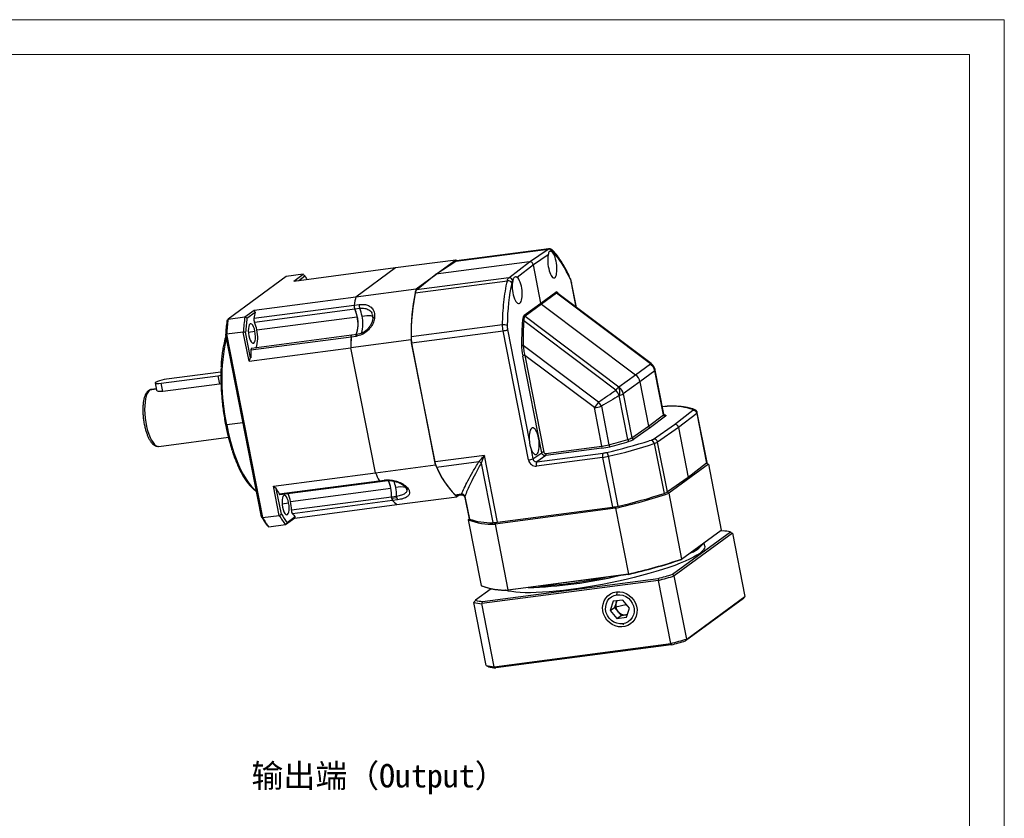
# Model space of a CAD drawing. Header units: millimetres. Extents: x 1384 to 1884, y 1004 to 1358.
# Tile 9 of 9: x 1716 to 1884, y 1222 to 1358. Entities that reach past the tile are written whole.
import ezdxf

# ---------------------------------------------------------------- set-up
doc = ezdxf.new("R2010")
doc.units = ezdxf.units.MM
doc.layers.get('0').update_dxf_attribs({"lineweight": 18})
doc.layers.add('尺寸线', color=7, linetype='Continuous', lineweight=18)
doc.styles.add('工程字', font='txt')

# ---------------------------------------------------------------- blocks, each defined once
blk = doc.blocks.new('xin60')
at = {"linetype": 'Continuous', "lineweight": 25}
for p, q in [((50.75, 31.6), (66.51, 33.68)), ((66.62, 33.71), (50.85, 31.64)), ((63.33, 31.48), (66.51, 33.68)), ((66.51, 33.68), (66.68, 33.71)), ((66.53, 32.7), (64.02, 30.96)), ((23.07, 28.2), (40.48, 30.5)), ((33.69, 25.54), (40.48, 30.5)), ((40.48, 30.5), (50.75, 31.85)), ((47.36, 29.37), (50.75, 31.6)), ((63.33, 31.48), (47.36, 29.37)), ((47.38, 29.39), (50.75, 31.85)), ((50.75, 31.85), (50.97, 31.65)), ((59.82, 28.78), (63.33, 31.48)), ((64.02, 30.96), (61.24, 28.83)), ((65.3, 24.46), (64.02, 30.96)), ((21.8, 28.99), (11.85, 21.71)), ((24.66, 29.36), (21.8, 28.99)), ((23.07, 28.2), (24.66, 29.36)), ((23.92, 28.32), (24.96, 29.08)), ((43.97, 26.89), (47.33, 29.35)), ((44.05, 26.7), (47.36, 29.37)), ((59.82, 28.78), (44.05, 26.7)), ((43.81, 26.18), (59.56, 28.26)), ((71.33, 23.73), (70.51, 27.91)), ((71.37, 23.7), (70.53, 27.95)), ((16.29, 23.24), (33.69, 25.54)), ((33.69, 25.54), (43.97, 26.89)), ((65.3, 24.46), (67.83, 26.33)), ((67.95, 26.13), (65.42, 24.26)), ((83.99, 14.07), (67.95, 26.13)), ((68.18, 26.09), (68.16, 26.11)), ((84.12, 14.11), (68.19, 26.09)), ((68.32, 26.01), (68.31, 26)), ((16.27, 21.85), (33.39, 24.1)), ((33.39, 24.1), (34.25, 24.22)), ((33.48, 23.44), (34.34, 23.56)), ((62.46, 22.4), (65.3, 24.46)), ((65.42, 24.26), (62.58, 22.2)), ((65.42, 24.26), (81.46, 12.2)), ((11.85, 21.71), (14.7, 22.09)), ((14.7, 22.09), (16.29, 23.24)), ((15.08, 21.85), (16.48, 22.88)), ((16.36, 21.19), (33.48, 23.44)), ((16.77, 19.87), (33.89, 22.13)), ((36.47, 22.49), (36.49, 22.41)), ((36.49, 22.54), (36.5, 22.43)), ((36.49, 22.41), (36.52, 22.32)), ((36.5, 22.43), (36.54, 22.07)), ((36.54, 22.07), (36.57, 21.81)), ((62.58, 22.2), (78.62, 10.14)), ((58.74, 20.73), (43.11, 18.67)), ((78.08, 9.59), (62.37, 21.4)), ((11.43, 19.05), (17.53, -12.03)), ((14.45, 19.5), (11.59, 19.13)), ((11.59, 19.13), (17.75, -12.18)), ((15.43, 14.52), (14.45, 19.5)), ((15.71, 15.1), (14.85, 19.5)), ((15.32, 19.48), (16.44, 19.63)), ((32.86, 18.65), (15.74, 16.4)), ((32.96, 18.95), (15.85, 16.69)), ((33.71, 18.77), (32.86, 18.65)), ((33.83, 19.06), (32.97, 18.95)), ((43.2, 17.66), (58.84, 19.72)), ((63.17, -2.34), (58.84, 19.72)), ((59.59, 19.93), (63.3, 1.02)), ((43.11, 18.16), (32.83, 16.81)), ((47.3, -3.17), (43.11, 18.16)), ((47.2, -2.66), (43.2, 17.66)), ((62.24, 17.27), (75.15, 7.57)), ((15.43, 14.52), (32.83, 16.81)), ((37.02, -4.52), (32.83, 16.81)), ((65.43, -1.09), (62.19, 15.41)), ((74.43, 6.6), (62.57, 15.52)), ((62.57, 15.52), (65.81, -0.98)), ((81.46, 12.2), (83.99, 14.07)), ((83.99, 14.07), (83.99, 14.07)), ((0.42, 10.77), (10.12, 12.05)), ((10.64, 12.68), (1.36, 11.46)), ((10.12, 12.05), (10.4, 10.62)), ((78.62, 10.14), (81.46, 12.2)), ((84.74, 12.88), (82.21, 11.01)), ((86.21, 5.38), (84.74, 12.88)), ((86.29, 5.5), (84.82, 13)), ((-0.61, 10.82), (-0.37, 9.61)), ((0.7, 9.35), (0.42, 10.77)), ((10.4, 10.62), (0.7, 9.35)), ((10.64, 10.67), (10.4, 10.62)), ((78.62, 10.14), (78.62, 10.14)), ((82.21, 11.01), (79.37, 8.95)), ((82.21, 11.01), (83.7, 3.44)), ((-0.4, 9.73), (-1.56, 9.57)), ((-0.41, 9.81), (-1.27, 9.7)), ((78.66, 8.66), (78.67, 8.66)), ((80.14, 1.16), (78.67, 8.66)), ((79.37, 8.95), (80.84, 1.45)), ((75.62, 6.83), (76.91, 0.25)), ((86.85, 6.83), (86.05, 6.73)), ((86.81, 6.82), (86.05, 6.72)), ((86.85, 6.83), (86.81, 6.82)), ((75.72, 0.02), (74.43, 6.6)), ((83.7, 3.44), (86.21, 5.38)), ((86.56, 5.12), (84.04, 3.18)), ((88.11, 3.72), (91.24, 6.14)), ((91.93, 5.62), (88.8, 3.2)), ((91.93, 5.62), (93.6, -2.89)), ((93.68, -2.77), (92.01, 5.74)), ((14.38, 4), (11.62, 3.64)), ((80.84, 1.45), (83.7, 3.44)), ((84.55, 1.24), (88.11, 3.72)), ((84.04, 3.18), (81.18, 1.19)), ((88.8, 3.2), (85.23, 0.72)), ((88.8, 3.2), (90.47, -5.31)), ((0.01, -0.01), (11.9, 1.55)), ((66.15, -1.24), (75.72, 0.02)), ((83.81, 0.96), (84.16, 1.07)), ((84.65, 0.47), (86.32, -8.05)), ((86.91, -7.79), (85.23, 0.72)), ((55.66, -1.55), (47.2, -2.66)), ((57.9, -12.98), (55.66, -1.55)), ((63.56, -0.3), (63.92, -2.13)), ((63.92, -2.13), (65.43, -1.09)), ((64.62, -2.65), (75.91, -1.16)), ((66.12, -1.6), (64.62, -2.65)), ((75.69, -0.34), (66.12, -1.6)), ((37.02, -4.52), (47.3, -3.17)), ((47.47, -3.55), (54.71, -2.6)), ((55.08, -2.88), (57.07, -13.04)), ((75.83, -1.89), (64.54, -3.38)), ((75.83, -1.89), (77.51, -10.4)), ((78.51, -10.22), (76.84, -1.7)), ((93.9, -3.07), (87.12, -8.03)), ((93.6, -2.89), (90.47, -5.31)), ((93.9, -3.07), (96.11, -14.31)), ((19.62, -6.81), (37.02, -4.52)), ((20.56, -8.13), (37.68, -5.87)), ((20.69, -8.24), (37.81, -5.99)), ((37.68, -5.87), (38.53, -5.76)), ((37.81, -5.99), (38.66, -5.88)), ((90.47, -5.31), (86.91, -7.79)), ((20.6, -11.8), (19.62, -6.81)), ((20.96, -11.58), (20.09, -7.19)), ((22.52, -9.41), (39.64, -7.16)), ((42.27, -7.12), (42.33, -7.28)), ((42.33, -7.28), (42.39, -7.46)), ((50.58, -8.28), (51.74, -8.12)), ((50.84, -8.39), (51.66, -8.28)), ((51.32, -8.33), (50.94, -8.61)), ((87.12, -8.03), (89.33, -19.27)), ((21.08, -9.8), (22.19, -9.65)), ((39.79, -8.66), (22.67, -10.92)), ((39.95, -9.27), (22.83, -11.52)), ((23.26, -12.25), (40.67, -9.96)), ((40.64, -8.55), (39.79, -8.66)), ((40.67, -8.82), (39.81, -8.93)), ((40.81, -9.15), (39.95, -9.27)), ((40.67, -9.96), (50.94, -8.61)), ((52.3, -8.73), (53.01, -12.36)), ((52.31, -8.55), (53.08, -12.42)), ((52.31, -8.55), (52.31, -8.73)), ((78.04, -10.57), (57.46, -13.28)), ((57.9, -12.98), (77.51, -10.4)), ((78.04, -10.57), (80.25, -21.81)), ((17.75, -12.18), (20.6, -11.8)), ((21.68, -13.41), (18.82, -13.79)), ((23.26, -12.25), (21.68, -13.41)), ((23.34, -12.03), (21.94, -13.05)), ((52.88, -12.54), (55.09, -23.78)), ((57.46, -13.28), (59.67, -24.52)), ((87.77, -21.86), (97.66, -14.63)), ((98.04, -14.86), (88.08, -22.14)), ((96.06, -14.38), (89.29, -19.33)), ((89.33, -19.27), (96.11, -14.31)), ((96.42, -14.43), (95.9, -14.5)), ((98.04, -14.86), (100.15, -25.63)), ((93.3, -17.04), (93.19, -16.48)), ((59.67, -24.52), (80.25, -21.81)), ((80.26, -21.86), (59.72, -24.57)), ((85.39, -22.9), (55.2, -26.87)), ((55.34, -26.49), (85.32, -22.55)), ((87.51, -33.66), (85.39, -22.9)), ((90.2, -32.91), (88.08, -22.14)), ((56.79, -24.33), (54.11, -26.29)), ((78.29, -25.36), (78.32, -25.04)), ((55.96, -37.42), (53.84, -26.65)), ((57.31, -37.64), (55.2, -26.87)), ((77.66, -26.46), (77.13, -28.05)), ((79.31, -26.25), (77.66, -26.46)), ((78.15, -26.71), (77.88, -27.5)), ((78.26, -26.38), (78.15, -26.71)), ((80.43, -27.62), (79.31, -26.25)), ((99.89, -25.99), (90.01, -33.22)), ((90.2, -32.91), (100.15, -25.63)), ((77.13, -28.05), (77.88, -27.5)), ((77.13, -28.05), (78.25, -29.42)), ((77.88, -27.5), (78.44, -28.19)), ((79.8, -27.08), (78.1, -27.47)), ((78.44, -28.19), (79, -28.87)), ((79.8, -27.08), (80, -27.09)), ((79.89, -29.2), (80.43, -27.62)), ((78.25, -29.42), (79, -28.87)), ((78.25, -29.42), (79.89, -29.2)), ((79, -28.87), (79.82, -28.76)), ((79.82, -28.76), (80.05, -28.73)), ((79.27, -30.31), (79.4, -30.51)), ((57.31, -37.64), (87.51, -33.66)), ((87.55, -33.9), (57.57, -37.85))]:
    blk.add_line(p, q, dxfattribs=at)
at = {"linetype": 'Continuous', "lineweight": 25, "flags": 128}
for points in [[(67.23, 33.51), (67.26, 33.48), (67.29, 33.46)], [(70.53, 27.95), (70.53, 27.93), (70.51, 27.91)], [(34.74, 22.24), (35.16, 22.29), (35.55, 22.32), (35.88, 22.33), (36.16, 22.31), (36.38, 22.28), (36.52, 22.23), (36.59, 22.17), (36.6, 22.15)], [(36.89, 22.01), (36.81, 22), (36.74, 21.98), (36.68, 21.95), (36.63, 21.91), (36.6, 21.87), (36.58, 21.83), (36.57, 21.81)], [(16.44, 19.63), (16.34, 20.04), (16.21, 20.39), (16.06, 20.67), (15.9, 20.85), (15.75, 20.92), (15.6, 20.88), (15.48, 20.72), (15.38, 20.47), (15.33, 20.13), (15.31, 19.74), (15.34, 19.31), (15.4, 18.87)], [(15.4, 18.87), (15.5, 18.46), (15.63, 18.11), (15.78, 17.83), (15.94, 17.65), (16.09, 17.58), (16.24, 17.62), (16.36, 17.78), (16.46, 18.03), (16.51, 18.37), (16.53, 18.77), (16.5, 19.2), (16.44, 19.63)], [(32.86, 18.65), (32.86, 18.73), (32.87, 18.8), (32.89, 18.86), (32.91, 18.91), (32.94, 18.93), (32.97, 18.95)], [(32.86, 18.65), (32.86, 18.73), (32.87, 18.8), (32.89, 18.86), (32.91, 18.91), (32.94, 18.94), (32.97, 18.95)], [(33.71, 18.77), (33.72, 18.85), (33.73, 18.92), (33.75, 18.97), (33.77, 19.02), (33.8, 19.05), (33.83, 19.06), (33.83, 19.06)], [(15.85, 16.69), (15.82, 16.68), (15.79, 16.65), (15.77, 16.61), (15.76, 16.55), (15.74, 16.48), (15.74, 16.4)], [(83.99, 14.07), (84.03, 14.09), (84.07, 14.11), (84.1, 14.12), (84.12, 14.12), (84.12, 14.11)], [(10.12, 12.05), (10.41, 12.09), (10.63, 12.13)], [(1.36, 11.46), (0.94, 11.39), (0.51, 11.3), (0.12, 11.19), (-0.21, 11.08), (-0.46, 10.97), (-0.59, 10.88), (-0.6, 10.8), (-0.5, 10.74), (-0.28, 10.72), (0.04, 10.73), (0.42, 10.77)], [(-1.56, 9.57), (-1.77, 9.36), (-1.96, 9.04), (-2.12, 8.63), (-2.25, 8.13), (-2.34, 7.56), (-2.39, 6.93), (-2.4, 6.26), (-2.37, 5.55), (-2.3, 4.82), (-2.2, 4.1), (-2.06, 3.39), (-1.89, 2.72), (-1.69, 2.09), (-1.47, 1.52), (-1.23, 1.03), (-0.97, 0.62), (-0.71, 0.31), (-0.45, 0.1), (-0.19, 0), (0.01, -0.01)], [(-1.27, 9.7), (-1.33, 9.69), (-1.56, 9.57)], [(87.5, 6.87), (87.46, 6.87), (87.37, 6.85)], [(86.21, 5.38), (86.25, 5.41), (86.28, 5.44), (86.29, 5.47), (86.29, 5.5), (86.29, 5.5)], [(86.35, 5.41), (86.36, 5.4), (86.53, 5.36)], [(86.53, 5.36), (86.58, 5.34), (86.62, 5.31), (86.64, 5.29), (86.65, 5.26), (86.65, 5.23), (86.63, 5.2), (86.6, 5.16), (86.56, 5.12)], [(91.24, 6.14), (91.26, 6.15), (91.28, 6.17), (91.29, 6.19), (91.29, 6.2), (91.29, 6.22), (91.28, 6.23), (91.27, 6.25), (91.25, 6.26)], [(11.62, 3.64), (11.56, 3.63), (11.51, 3.63), (11.47, 3.63), (11.44, 3.63), (11.42, 3.64), (11.41, 3.64), (11.41, 3.65), (11.42, 3.67)], [(11.62, 3.64), (11.88, 2.39), (12.17, 1.19), (12.5, 0.02), (12.85, -1.09), (13.23, -2.15), (13.63, -3.14), (14.05, -4.06), (14.49, -4.89), (14.93, -5.64), (15.39, -6.3), (15.86, -6.86), (16.33, -7.32), (16.66, -7.59)], [(37.82, -5.99), (37.81, -5.99), (37.77, -5.98), (37.74, -5.96), (37.71, -5.92), (37.68, -5.87)], [(37.81, -5.99), (37.81, -5.99), (37.77, -5.98), (37.74, -5.96), (37.71, -5.92), (37.68, -5.87)], [(38.66, -5.88), (38.66, -5.88), (38.63, -5.87), (38.6, -5.85), (38.56, -5.81), (38.53, -5.76)], [(20.56, -8.13), (20.59, -8.18), (20.62, -8.22), (20.65, -8.24), (20.69, -8.24), (20.69, -8.24)], [(22.19, -9.65), (22.09, -9.24), (21.96, -8.89), (21.81, -8.61), (21.66, -8.43), (21.5, -8.36), (21.35, -8.4), (21.23, -8.56), (21.14, -8.81), (21.08, -9.15), (21.07, -9.54), (21.09, -9.98), (21.16, -10.41)], [(21.16, -10.41), (21.26, -10.82), (21.39, -11.17), (21.53, -11.45), (21.69, -11.63), (21.85, -11.7), (21.99, -11.66), (22.12, -11.5), (22.21, -11.25), (22.27, -10.91), (22.28, -10.52), (22.26, -10.09), (22.19, -9.65)], [(96.11, -14.31), (96.08, -14.35), (96.06, -14.38)], [(93.3, -17.04), (93.31, -17.16), (93.25, -17.41), (93.08, -17.69), (92.81, -17.98), (92.43, -18.28), (91.95, -18.6), (91.37, -18.93), (90.7, -19.27), (89.93, -19.62), (89.08, -19.97), (88.15, -20.33), (87.14, -20.69), (86.06, -21.04), (84.92, -21.4), (83.73, -21.74), (82.48, -22.08), (81.2, -22.41), (79.88, -22.72), (78.53, -23.03), (77.17, -23.31), (75.81, -23.58), (74.44, -23.83), (73.08, -24.06), (71.74, -24.27), (70.43, -24.45), (69.14, -24.61), (67.9, -24.74), (66.71, -24.85), (65.58, -24.93), (64.51, -24.98), (63.51, -25.01), (62.58, -25), (61.74, -24.97), (60.99, -24.91), (60.32, -24.82), (59.75, -24.71), (59.29, -24.57), (59.25, -24.56)], [(89.29, -19.33), (89.31, -19.29), (89.33, -19.27)], [(80.25, -21.81), (80.26, -21.84), (80.26, -21.86)], [(55.09, -23.78), (55.13, -23.8), (55.17, -23.82)], [(59.72, -24.57), (59.69, -24.54), (59.67, -24.52)], [(78.19, -24.85), (78.75, -24.83), (79.31, -24.92), (79.84, -25.11), (80.34, -25.41), (80.79, -25.79), (81.16, -26.25), (81.44, -26.76), (81.63, -27.31), (81.72, -27.88), (81.69, -28.45), (81.57, -29), (81.34, -29.5), (81.02, -29.95), (80.62, -30.31), (80.15, -30.59), (79.64, -30.77), (79.09, -30.84), (78.53, -30.81), (77.98, -30.66), (77.46, -30.42), (76.99, -30.08), (76.58, -29.66), (76.25, -29.17), (76.01, -28.63), (75.87, -28.07), (75.84, -27.5), (75.91, -26.94), (76.09, -26.41), (76.37, -25.93), (76.73, -25.52), (77.16, -25.2), (77.66, -24.97), (78.19, -24.85)], [(79.27, -30.31), (78.76, -30.32), (78.25, -30.22), (77.77, -30.02), (77.33, -29.72), (76.95, -29.34), (76.66, -28.9), (76.45, -28.41), (76.35, -27.89), (76.36, -27.37), (76.47, -26.87), (76.68, -26.41), (76.98, -26.01), (77.36, -25.7), (77.81, -25.48), (78.29, -25.36)], [(78.15, -26.71), (78.22, -26.53), (78.31, -26.38)], [(78.29, -25.36), (78.8, -25.34), (79.31, -25.44), (79.79, -25.64), (80.23, -25.94), (80.61, -26.32), (80.9, -26.77), (81.11, -27.26), (81.21, -27.78), (81.2, -28.3), (81.09, -28.8), (80.88, -29.26), (80.58, -29.65), (80.2, -29.97), (79.75, -30.19), (79.27, -30.31)], [(80.06, -28.71), (80.01, -28.72), (79.82, -28.76)]]:
    blk.add_lwpolyline(points, dxfattribs=at)
at = {"linetype": 'Continuous', "lineweight": 25}
for centre, radius, start, end in [((66.58, 33.05), 0.629, 12.1623, 96.0904), ((66.93, 33.12), 0.493, 358.9895, 43.9338), ((50.88, 31.41), 0.228, 97.8355, 124.1685), ((12.01, 19.39), 16.17, 34.308, 36.7983), ((59.87, 28.14), 0.64, 12.9671, 95.2373), ((70.05, 28.56), 0.28, 347.2782, 22.4664), ((59.68, 27.49), 0.781, 33.2905, 98.4584), ((58.36, 19.65), 25.36, 166.5788, 169.8914), ((58.36, 19.65), 25.36, 166.5787, 169.8897), ((80.67, 18.87), 37.57, 167.6686, 181.0751), ((81.55, 18.87), 38.45, 169.0284, 180.2873), ((44.72, 26.07), 0.916, 136.7063, 173.0623), ((68.15, 26.39), 0.326, 191.1188, 233.2338), ((34.62, 23.93), 1.24, 171.8557, 202.9368), ((34.62, 23.93), 1.24, 171.8547, 202.9358), ((35.48, 24.04), 1.24, 171.8547, 202.9358), ((28.91, 21.16), 5.93, 10.4542, 23.8031), ((58, 16.51), 43.65, 172.6684, 176.0754), ((42.07, 17.23), 26.21, 167.5679, 169.8604), ((28.06, 21.05), 5.93, 10.454, 23.8045), ((28.35, 20.94), 5.71, 340.6662, 26.0297), ((28.88, 20.82), 5.18, 339.935, 14.5519), ((29.38, 20.91), 5.52, 343.1204, 13.9224), ((62.78, 22.46), 0.331, 191.4945, 232.858), ((54.43, 16), 43.12, 172.7983, 175.9455), ((55.15, 16.14), 43.65, 172.6684, 176.0754), ((57.86, 16.45), 43.12, 172.7983, 175.9455), ((17.5, 21.67), 1.24, 171.8557, 202.9368), ((10.94, 18.79), 5.93, 10.454, 23.8045), ((58.95, 19.55), 1.2, 61.2445, 100.124), ((62.41, 21.75), 0.357, 223.9689, 263.2996), ((11.76, 18.57), 5.17, 339.9087, 14.5574), ((83.39, 17.06), 50.55, 178.199, 180.29), ((83.38, 17.06), 50.55, 178.1979, 180.29), ((48.33, 18.67), 5.22, 179.9456, 191.1735), ((58.63, 21.94), 2.23, 275.42, 295.6524), ((45.79, 11.25), 35.02, 168.0679, 192.5522), ((62.22, 17.79), 0.511, 242.6177, 272.4317), ((65.51, 14.82), 49.8, 178.1901, 179.6843), ((62.67, 14.41), 1.11, 95.42, 115.6524), ((82.82, 12.5), 1.95, 11.1188, 53.2338), ((83.69, 13.08), 1.03, 34.2025, 73.0818), ((83.69, 13.08), 1.03, 34.2392, 73.082), ((83.02, 12.65), 1.84, 33.5387, 53.0636), ((83.02, 12.65), 1.84, 11.116, 33.5375), ((84.68, 13.01), 0.14, 296.2248, 357.5902), ((81.36, 6.88), 4.26, 130.0981, 140.5005), ((76.6, 9.34), 2.18, 341.8039, 21.6506), ((77.42, 8.55), 1.99, 11.4945, 52.858), ((76.6, 9.34), 2.18, 341.8025, 21.6486), ((-1.51, 9.15), 0.424, 97.3263, 126.117), ((75.09, 7.06), 3.92, 24.0693, 40.2648), ((77.93, 11.4), 2.84, 285.0278, 300.4503), ((86.75, -1.83), 14.93, 140.992, 145.6369), ((73.06, 16.85), 10.34, 277.6026, 284.3113), ((69.07, 3.23), 7.47, 28.8027, 35.5177), ((87.34, 3.16), 3.69, 89.582, 98.2087), ((87.64, -4.29), 11.15, 71.1039, 91.3973), ((86.53, 5.44), 0.317, 190.6191, 276.1179), ((86.46, 5.62), 0.273, 254.8489, 284.4837), ((91.31, 5.5), 0.634, 10.6191, 96.1179), ((91.39, 5.7), 0.569, 65.4784, 103.6919), ((91.86, 5.75), 0.147, 297.7172, 356.0825), ((75.29, -0.12), 0.454, 330.5892, 18.1545), ((74.35, 10.27), 10.34, 277.6026, 284.3113), ((55.67, 88.95), 92.39, 283.0815, 287.735), ((55.56, 89.96), 94.11, 283.0678, 288.0018), ((59.77, 67.44), 69.34, 284.3064, 287.0777), ((77.39, 0.29), 0.485, 184.3524, 228.5055), ((59.61, 68.41), 70.68, 284.3064, 287.0777), ((79.4, 3.9), 2.84, 285.0278, 300.4503), ((80.5, 1.18), 0.36, 183.9889, 247.9858), ((79.5, 4.05), 3.31, 285.0278, 300.4503), ((81.15, 1.51), 0.318, 190.3159, 275.1757), ((83.69, 2.67), 1.67, 286.3146, 301.0585), ((83.96, 0.41), 0.689, 4.5234, 73.0967), ((84.61, 0.61), 0.636, 10.3159, 95.1757), ((83.94, 2.87), 2.5, 286.3146, 301.0585), ((65.91, -2.09), 1.11, 95.42, 115.6524), ((65.72, -1.38), 0.454, 330.5892, 18.1545), ((74.09, 11.62), 12.07, 277.6026, 284.3113), ((76.7, -1.61), 0.908, 150.5892, 198.1545), ((74.99, 5.69), 6.92, 277.6079, 283.2665), ((75.52, -1.84), 1.32, 5.8364, 37.3091), ((51.06, -1.95), 3.93, 190.427, 204.0218), ((61.79, 2.6), 15.6, 201.7237, 225.9396), ((54.41, -3.37), 0.827, 36.8673, 69.2599), ((62.96, -0.12), 2.23, 275.42, 295.6524), ((65.41, -3.09), 0.908, 150.5892, 198.1545), ((74.46, 8.39), 10.37, 277.6079, 283.2665), ((93.54, -2.76), 0.147, 297.7135, 356.1015), ((61.77, 6.6), 27.13, 204.1954, 207.3617), ((61.78, 6.6), 27.14, 204.1954, 207.3599), ((62.35, 2.84), 16.19, 203.2647, 223.3761), ((33.96, -8.19), 5.78, 10.3022, 24.3236), ((32.84, -8.56), 6.95, 359.177, 23.158), ((34.47, -8.16), 6.12, 10.5383, 21.3281), ((43.9, 3.97), 26.29, 205.1026, 207.3902), ((16.85, -10.44), 5.76, 10.2933, 24.429), ((31.94, -8.68), 7.85, 0.1095, 11.1675), ((41.4, -11.5), 4.55, 79.5575, 101.5376), ((32.8, -8.56), 7.85, 0.1085, 11.1675), ((42.57, -6.91), 0.367, 215.706, 281.2407), ((50.83, -8.06), 0.328, 220.5596, 272.2845), ((51.71, -8.77), 0.641, 19.175, 86.9521), ((57.7, 79.46), 92.3, 282.7306, 288.5893), ((57.24, 81.45), 94.11, 283.0678, 288.0018), ((85.62, -5.64), 2.5, 286.3146, 301.0585), ((14.82, -10.93), 7.85, 0.1095, 11.1675), ((40.81, -8.71), 1.02, 177.2577, 212.8937), ((41.18, -8.66), 1.4, 180.1085, 191.1675), ((40.55, -8.83), 0.746, 187.9759, 216.1218), ((45.84, -3.89), 7.97, 222.415, 229.582), ((45.84, -3.89), 7.97, 222.4114, 229.5818), ((42.04, -8.55), 1.4, 180.1085, 191.1675), ((41.41, -8.71), 0.746, 187.9759, 216.1218), ((36.3, -2.36), 17.9, 211.0036, 216.6597), ((23.69, -10.97), 1.02, 177.2577, 212.8937), ((29.02, -5.85), 8.39, 222.5193, 227.4176), ((76.13, -0.12), 10.37, 277.6079, 283.2665), ((32.88, -2.81), 17.9, 211.0036, 216.6597), ((33.32, -2.9), 18.13, 210.7701, 216.8932), ((36.17, -2.53), 18.13, 210.7701, 216.8932), ((56.85, -2.61), 10.69, 248.2028, 273.279), ((53.1, -12.33), 0.0945, 197.4265, 253.9309), ((56.79, -1.57), 11.48, 251.1039, 271.3973), ((57.11, -7.5), 5.54, 269.582, 278.2087), ((95.01, -26.96), 12.61, 77.8927, 83.5891), ((88.71, -13.13), 5.54, 290.9268, 321.4239), ((88.83, -12.66), 5.68, 300.8333, 311.5174), ((59.91, 68.22), 92.3, 282.7306, 288.5893), ((59.96, 67.92), 92.05, 282.7403, 288.5796), ((57.92, 79.93), 106.08, 284.9721, 286.3478), ((60.59, 55.13), 79.29, 271.8226, 283.1849), ((59.84, 58.19), 82.24, 273.4767, 281.5309), ((57.75, 80.89), 107.4, 284.9154, 286.4046), ((59.06, -13.85), 10.69, 248.2028, 273.279), ((59.12, -13.92), 10.66, 248.2472, 273.2345), ((56.57, -14.19), 12.76, 257.6566, 263.8251), ((56.75, -13.97), 12.61, 257.8927, 263.5891), ((79.57, -27.18), 1.5, 161.7392, 191.3994), ((79.71, -27.15), 1.64, 191.2485, 219.1912), ((79.65, -27.23), 1.54, 218.2599, 276.4011), ((59.87, 70.12), 107.4, 284.9154, 286.4046), ((60.15, 68.57), 106.08, 284.9721, 286.3478), ((58.69, -24.95), 12.76, 257.6566, 263.8251), ((58.98, -25.32), 12.61, 257.8927, 263.5891)]:
    blk.add_arc(centre, radius, start, end, dxfattribs=at)
for centre, major_axis, ratio, start_param, end_param in [((67.24, 31.01), (-0.31, 2.27), 0.320394, 0.695638, 5.909862), ((67.43, 31.97), (-0.16, 1.21), 0.320394, 5.877861, 6.409804), ((67.24, 31.01), (-0.31, 2.27), 0.320394, 5.909862, 5.910497), ((67.4, 13.8), (-2.8, 20.62), 0.320394, 5.461372, 5.877861), ((63.45, 30.88), (-0.36, 0.495), 0.92501, 4.246119, 5.816477), ((61.25, 26.64), (-0.29, 2.28), 0.359132, 0.74093, 5.955154), ((67.39, 13.8), (-2.63, 20.64), 0.359132, 0.772931, 1.18942), ((60.74, 27.08), (-0.15, 1.21), 0.359132, 0.240987, 0.772931), ((70.16, 27.64), (-0.16, 1.21), 0.320394, 4.894808, 5.461372), ((68.39, 23.39), (-0.49, 2.97), 0.229261, 5.754732, 6.400246), ((65.58, 24.49), (-0.181, 0.247), 0.924919, 1.102479, 1.887695), ((63.05, 19.48), (-0.5, 2.96), 0.258892, 0.127854, 0.773367), ((59.99, 20.2), (-0.15, 1.21), 0.359132, 1.18942, 1.755984), ((68.9, 6.15), (-3.76, 22.4), 0.258892, 0.773367, 1.005608), ((62.9, 15.86), (-0.5, 2.96), 0.258892, 1.005608, 1.677706), ((80.5, 10.79), (-1.08, 1.48), 0.924919, 4.244071, 5.029288), ((83.98, 3.48), (-0.181, 0.247), 0.924804, 1.101504, 2.6723), ((88.23, 3.13), (-0.362, 0.494), 0.924804, 4.243096, 5.813893), ((64.15, 0.86), (-0.29, 2.28), 0.359132, 2.05869, 7.736463), ((66.09, -0.94), (-0.181, 0.247), 0.924804, 1.101504, 2.6723), ((64.31, -2.19), (-0.724, 0.987), 0.924804, 1.101504, 2.6723)]:
    blk.add_ellipse(centre, major_axis=major_axis, ratio=ratio, start_param=start_param, end_param=end_param, dxfattribs=at)
for points, knots in [([(67.29, 33.46), (67.19, 33.54), (67.04, 33.66), (66.79, 33.72), (66.67, 33.72), (66.6, 33.71)], [0, 0, 0, 0, 0.485698, 0.742082, 1, 1, 1, 1]), ([(67.2, 33.18), (67.11, 33.23), (66.94, 33.32), (66.7, 33.25), (66.6, 33.06), (66.55, 32.82), (66.53, 32.7)], [0, 0, 0, 0, 0.250008, 0.499674, 0.749468, 1, 1, 1, 1]), ([(67.2, 33.18), (67.2, 33.18), (67.2, 33.18), (67.21, 33.17), (67.21, 33.17)], [0, 0, 0, 0, 0.56, 1, 1, 1, 1]), ([(70.31, 28.67), (70.17, 28.98), (69.9, 29.55), (69.53, 30.28), (69.21, 30.85), (68.92, 31.33), (68.61, 31.81), (68.24, 32.33), (67.8, 32.92), (67.47, 33.27), (67.29, 33.46)], [0, 0, 0, 0, 0.15268, 0.282754, 0.390232, 0.476022, 0.570837, 0.689698, 0.832705, 1, 1, 1, 1]), ([(24.96, 29.08), (24.91, 29.13), (24.8, 29.23), (24.7, 29.32), (24.66, 29.36)], [0, 0, 0, 0, 0.56, 1, 1, 1, 1]), ([(61.24, 28.83), (61.2, 28.85), (61.12, 28.9), (60.93, 28.93), (60.71, 28.87), (60.6, 28.7), (60.56, 28.55), (60.55, 28.5), (60.54, 28.48), (60.54, 28.48), (60.53, 28.42), (60.51, 28.35), (60.5, 28.28)], [0, 0, 0, 0, 0.125153, 0.250518, 0.499922, 0.749228, 0.841173, 0.86513, 0.8716, 0.873458, 0.874398, 1, 1, 1, 1]), ([(70.53, 27.95), (70.5, 28.08), (70.44, 28.35), (70.36, 28.56), (70.31, 28.67)], [0, 0, 0, 0, 0.496417, 1, 1, 1, 1]), ([(58.74, 20.73), (58.76, 21.39), (58.8, 22.72), (58.96, 24.64), (59.2, 26.53), (59.44, 27.68), (59.56, 28.26)], [0, 0, 0, 0, 0.237224, 0.482966, 0.737224, 1, 1, 1, 1]), ([(60.5, 28.28), (60.5, 28.28), (60.49, 28.27), (60.49, 28.26), (60.49, 28.25)], [0, 0, 0, 0, 0.56, 1, 1, 1, 1]), ([(68.16, 26.11), (68.12, 26.13), (68.05, 26.17), (67.98, 26.14), (67.95, 26.13)], [0, 0, 0, 0, 0.509932, 1, 1, 1, 1]), ([(34.25, 24.22), (34.54, 24.23), (35.12, 24.27), (35.87, 24.05), (36.48, 23.61), (36.88, 22.93), (36.88, 22.32), (36.89, 22.01)], [0, 0, 0, 0, 0.187255, 0.37399, 0.560564, 0.780219, 1, 1, 1, 1]), ([(34.34, 23.56), (34.63, 23.57), (35.22, 23.6), (35.92, 23.31), (36.35, 22.96), (36.42, 22.66), (36.44, 22.59)], [0, 0, 0, 0, 0.307038, 0.612964, 0.918822, 1, 1, 1, 1]), ([(15.08, 21.85), (15.01, 21.9), (14.88, 21.97), (14.76, 22.05), (14.7, 22.09)], [0, 0, 0, 0, 0.56, 1, 1, 1, 1]), ([(16.29, 23.24), (16.32, 23.18), (16.38, 23.05), (16.45, 22.93), (16.48, 22.88)], [0, 0, 0, 0, 0.558137, 1, 1, 1, 1]), ([(36.89, 22.01), (36.84, 21.74), (36.74, 21.2), (36.3, 20.39), (35.64, 19.63), (34.76, 19.01), (34.06, 18.85), (33.71, 18.77)], [0, 0, 0, 0, 0.187369, 0.374275, 0.560857, 0.780338, 1, 1, 1, 1]), ([(62.58, 22.2), (62.55, 22.17), (62.49, 22.11), (62.4, 21.86), (62.38, 21.59), (62.37, 21.4)], [0, 0, 0, 0, 0.232429, 0.474311, 1, 1, 1, 1]), ([(11.66, 21.4), (11.69, 21.46), (11.76, 21.56), (11.82, 21.66), (11.85, 21.71)], [0, 0, 0, 0, 0.56, 1, 1, 1, 1]), ([(36.57, 21.81), (36.55, 21.66), (36.5, 21.35), (36.31, 20.88), (36.04, 20.43), (35.69, 20.01), (35.28, 19.65), (34.67, 19.26), (34.17, 19.14), (33.83, 19.06)], [0, 0, 0, 0, 0.126156, 0.251621, 0.377171, 0.50198, 0.62731, 0.751723, 1, 1, 1, 1]), ([(58.84, 19.72), (58.81, 19.88), (58.75, 20.23), (58.74, 20.56), (58.74, 20.73)], [0, 0, 0, 0, 0.493133, 1, 1, 1, 1]), ([(62.37, 21.4), (62.33, 20.76), (62.24, 19.43), (62.24, 18.01), (62.24, 17.27)], [0, 0, 0, 0, 0.480849, 1, 1, 1, 1]), ([(11.48, 18.79), (11.46, 18.75), (11.36, 18.47), (11.21, 17.86), (11.02, 16.98), (10.86, 16.03), (10.74, 15.03), (10.67, 14.21), (10.65, 13.71), (10.64, 13.58)], [0, 0, 0, 0, 0.030112, 0.21202, 0.393508, 0.574634, 0.755464, 0.936057, 1, 1, 1, 1]), ([(11.59, 19.13), (11.56, 19.11), (11.51, 19.08), (11.45, 19.06), (11.43, 19.05)], [0, 0, 0, 0, 0.56, 1, 1, 1, 1]), ([(14.85, 19.5), (14.77, 19.5), (14.64, 19.5), (14.51, 19.5), (14.45, 19.5)], [0, 0, 0, 0, 0.56, 1, 1, 1, 1]), ([(62.24, 17.27), (62.28, 16.99), (62.34, 16.4), (62.49, 15.82), (62.57, 15.52)], [0, 0, 0, 0, 0.482615, 1, 1, 1, 1]), ([(10.66, 13.48), (10.66, 13.46), (10.65, 13.32), (10.61, 12.45), (10.61, 10.8), (10.74, 8.43), (11, 6.02), (11.28, 4.45), (11.42, 3.67)], [0, 0, 0, 0, 0.00412, 0.048089, 0.286066, 0.524044, 0.762022, 1, 1, 1, 1]), ([(15.43, 14.52), (15.48, 14.62), (15.57, 14.82), (15.67, 15.01), (15.71, 15.1)], [0, 0, 0, 0, 0.558828, 1, 1, 1, 1]), ([(-1.75, 9.49), (-1.76, 9.49), (-1.86, 9.43), (-2.02, 9.25), (-2.22, 8.95), (-2.4, 8.56), (-2.54, 8.08), (-2.64, 7.53), (-2.7, 6.94), (-2.72, 6.3), (-2.7, 5.65), (-2.65, 4.97), (-2.57, 4.34), (-2.5, 3.94), (-2.47, 3.76)], [0, 0, 0, 0, 0.006688, 0.08278, 0.167282, 0.261216, 0.359209, 0.455836, 0.550891, 0.644856, 0.738144, 0.831044, 0.923769, 1, 1, 1, 1]), ([(-1.27, 9.69), (-1.35, 9.68), (-1.51, 9.65), (-1.63, 9.57), (-1.69, 9.53)], [0, 0, 0, 0, 0.555839, 1, 1, 1, 1]), ([(0.7, 9.35), (0.61, 9.34), (0.42, 9.32), (0.09, 9.34), (-0.22, 9.42), (-0.37, 9.54), (-0.37, 9.6), (-0.37, 9.61)], [0, 0, 0, 0, 0.160881, 0.32286, 0.643965, 0.96478, 1, 1, 1, 1]), ([(75.15, 7.57), (75.67, 7.92), (76.68, 8.62), (77.62, 9.27), (78.08, 9.59)], [0, 0, 0, 0, 0.511354, 1, 1, 1, 1]), ([(78.66, 8.66), (78.18, 8.36), (77.2, 7.77), (76.14, 7.14), (75.62, 6.83)], [0, 0, 0, 0, 0.5, 1, 1, 1, 1]), ([(87.5, 6.87), (87.45, 6.87), (87.31, 6.88), (87.09, 6.86), (86.91, 6.84), (86.85, 6.83)], [0, 0, 0, 0, 0.264222, 0.748541, 1, 1, 1, 1]), ([(91.62, 6.22), (91.54, 6.26), (91.3, 6.36), (90.83, 6.5), (90.19, 6.64), (89.47, 6.75), (88.69, 6.82), (88.01, 6.86), (87.61, 6.87), (87.5, 6.87)], [0, 0, 0, 0, 0.086712, 0.262777, 0.436884, 0.607682, 0.775989, 0.942626, 1, 1, 1, 1]), ([(86.39, 5.36), (86.39, 5.36), (86.39, 5.35), (86.34, 5.38), (86.31, 5.46), (86.3, 5.5)], [0, 0, 0, 0, 0.141297, 0.596604, 1, 1, 1, 1]), ([(92, 5.74), (91.99, 5.78), (91.98, 5.9), (91.87, 6.05), (91.74, 6.16), (91.65, 6.21), (91.62, 6.22)], [0, 0, 0, 0, 0.184354, 0.521753, 0.815436, 1, 1, 1, 1]), ([(-2.47, 3.76), (-2.44, 3.64), (-2.37, 3.31), (-2.24, 2.78), (-2.05, 2.19), (-1.84, 1.65), (-1.6, 1.16), (-1.34, 0.74), (-1.06, 0.41), (-0.76, 0.17), (-0.47, 0.03), (-0.21, -0.04), (-0.05, -0.01), (0, 0)], [0, 0, 0, 0, 0.054513, 0.158356, 0.262632, 0.367619, 0.473743, 0.581641, 0.69213, 0.79002, 0.876715, 0.956732, 1, 1, 1, 1]), ([(11.42, 3.67), (11.55, 3.09), (11.77, 1.99), (12.16, 0.55), (12.42, -0.33), (12.55, -0.71), (12.55, -0.71)], [0, 0, 0, 0, 0.379664, 0.712822, 0.999156, 1, 1, 1, 1]), ([(63.3, 1.02), (63.33, 0.79), (63.37, 0.32), (63.5, -0.09), (63.56, -0.3)], [0, 0, 0, 0, 0.499413, 1, 1, 1, 1]), ([(12.58, -0.84), (12.63, -1.01), (12.79, -1.52), (13.09, -2.32), (13.47, -3.24), (13.87, -4.09), (14.29, -4.88), (14.72, -5.59), (15.16, -6.22), (15.61, -6.77), (16.07, -7.23), (16.43, -7.53), (16.63, -7.64), (16.67, -7.67)], [0, 0, 0, 0, 0.048499, 0.150427, 0.252456, 0.354615, 0.456936, 0.55946, 0.662229, 0.765278, 0.8686, 0.972051, 1, 1, 1, 1]), ([(54.71, -2.6), (54.79, -2.5), (54.97, -2.3), (55.29, -1.95), (55.52, -1.69), (55.66, -1.55)], [0, 0, 0, 0, 0.309438, 0.619126, 1, 1, 1, 1]), ([(55.66, -1.55), (55.59, -1.69), (55.47, -1.93), (55.32, -2.28), (55.19, -2.59), (55.11, -2.79), (55.08, -2.88)], [0, 0, 0, 0, 0.300285, 0.512728, 0.773666, 1, 1, 1, 1]), ([(51.74, -8.12), (51.88, -7.81), (52.17, -7.14), (52.82, -5.88), (53.65, -4.37), (54.35, -3.2), (54.71, -2.6)], [0, 0, 0, 0, 0.223856, 0.464729, 0.723268, 1, 1, 1, 1]), ([(55.08, -2.88), (54.74, -3.5), (54.08, -4.7), (53.3, -6.24), (52.7, -7.54), (52.44, -8.23), (52.31, -8.55)], [0, 0, 0, 0, 0.276732, 0.535271, 0.776144, 1, 1, 1, 1]), ([(63.92, -2.13), (63.94, -2.19), (63.98, -2.33), (64.1, -2.47), (64.22, -2.57), (64.34, -2.62), (64.48, -2.66), (64.57, -2.65), (64.62, -2.65)], [0, 0, 0, 0, 0.19854, 0.430888, 0.560363, 0.698376, 0.844923, 1, 1, 1, 1]), ([(93.61, -2.88), (93.66, -2.91), (93.76, -2.98), (93.86, -3.04), (93.9, -3.07)], [0, 0, 0, 0, 0.56, 1, 1, 1, 1]), ([(38.53, -5.76), (38.84, -5.74), (39.44, -5.7), (40.39, -5.87), (41.31, -6.19), (42.15, -6.68), (42.47, -7.07), (42.64, -7.27)], [0, 0, 0, 0, 0.187255, 0.37399, 0.560564, 0.780219, 1, 1, 1, 1]), ([(38.66, -5.88), (38.88, -5.86), (39.31, -5.82), (39.96, -5.9), (40.56, -6.04), (41.08, -6.23), (41.51, -6.46), (41.96, -6.76), (42.15, -6.98), (42.27, -7.12)], [0, 0, 0, 0, 0.152977, 0.29766, 0.435071, 0.564308, 0.685804, 0.799184, 1, 1, 1, 1]), ([(19.62, -6.81), (19.71, -6.88), (19.86, -7.01), (20.02, -7.13), (20.09, -7.19)], [0, 0, 0, 0, 0.558137, 1, 1, 1, 1]), ([(42.35, -7.33), (42.37, -7.44), (42.42, -7.72), (42.1, -8.08), (41.5, -8.39), (40.93, -8.5), (40.64, -8.55)], [0, 0, 0, 0, 0.195301, 0.463527, 0.731728, 1, 1, 1, 1]), ([(42.64, -7.27), (42.73, -7.43), (42.9, -7.77), (42.82, -8.22), (42.47, -8.63), (41.8, -8.97), (41.14, -9.09), (40.81, -9.15)], [0, 0, 0, 0, 0.187369, 0.374275, 0.560857, 0.780338, 1, 1, 1, 1]), ([(51.66, -8.28), (51.66, -8.28), (51.63, -8.28), (51.7, -8.19), (51.74, -8.12)], [0, 0, 0, 0, 0.279215, 1, 1, 1, 1]), ([(51.66, -8.28), (51.72, -8.28), (51.84, -8.28), (52.05, -8.36), (52.23, -8.52), (52.28, -8.67), (52.3, -8.74)], [0, 0, 0, 0, 0.205487, 0.450711, 0.72337, 1, 1, 1, 1]), ([(87.12, -8.03), (87.08, -7.99), (86.99, -7.91), (86.91, -7.84), (86.87, -7.8)], [0, 0, 0, 0, 0.56, 1, 1, 1, 1]), ([(20.6, -11.8), (20.67, -11.76), (20.78, -11.69), (20.9, -11.62), (20.96, -11.58)], [0, 0, 0, 0, 0.56, 1, 1, 1, 1]), ([(78, -10.29), (78.01, -10.34), (78.02, -10.44), (78.03, -10.53), (78.04, -10.57)], [0, 0, 0, 0, 0.56, 1, 1, 1, 1]), ([(17.53, -12.03), (17.57, -12.06), (17.64, -12.11), (17.71, -12.16), (17.75, -12.18)], [0, 0, 0, 0, 0.56, 1, 1, 1, 1]), ([(21.94, -13.05), (21.89, -13.12), (21.8, -13.24), (21.72, -13.36), (21.68, -13.41)], [0, 0, 0, 0, 0.56, 1, 1, 1, 1]), ([(23.26, -12.25), (23.28, -12.21), (23.3, -12.14), (23.33, -12.06), (23.34, -12.03)], [0, 0, 0, 0, 0.558828, 1, 1, 1, 1]), ([(53.01, -12.36), (53, -12.38), (52.96, -12.44), (52.91, -12.5), (52.88, -12.54)], [0, 0, 0, 0, 0.30253, 1, 1, 1, 1]), ([(57.46, -13.28), (57.48, -13.23), (57.51, -13.13), (57.54, -13.03), (57.56, -12.98)], [0, 0, 0, 0, 0.56, 1, 1, 1, 1]), ([(18.52, -13.5), (18.57, -13.55), (18.68, -13.65), (18.78, -13.74), (18.82, -13.79)], [0, 0, 0, 0, 0.56, 1, 1, 1, 1]), ([(97.66, -14.63), (97.73, -14.68), (97.85, -14.75), (97.98, -14.83), (98.04, -14.86)], [0, 0, 0, 0, 0.56, 1, 1, 1, 1]), ([(88.08, -22.14), (88.03, -22.09), (87.92, -21.99), (87.82, -21.9), (87.77, -21.86)], [0, 0, 0, 0, 0.56, 1, 1, 1, 1]), ([(85.32, -22.55), (85.34, -22.61), (85.36, -22.73), (85.38, -22.84), (85.39, -22.9)], [0, 0, 0, 0, 0.56, 1, 1, 1, 1]), ([(54.11, -26.29), (54.06, -26.36), (53.97, -26.48), (53.88, -26.6), (53.84, -26.65)], [0, 0, 0, 0, 0.56, 1, 1, 1, 1]), ([(55.2, -26.87), (55.22, -26.8), (55.27, -26.68), (55.32, -26.55), (55.34, -26.49)], [0, 0, 0, 0, 0.56, 1, 1, 1, 1]), ([(100.15, -25.63), (100.1, -25.7), (100.01, -25.82), (99.93, -25.94), (99.89, -25.99)], [0, 0, 0, 0, 0.56, 1, 1, 1, 1]), ([(90.01, -33.22), (90.04, -33.16), (90.11, -33.06), (90.17, -32.95), (90.2, -32.91)], [0, 0, 0, 0, 0.56, 1, 1, 1, 1]), ([(87.51, -33.66), (87.52, -33.71), (87.53, -33.79), (87.55, -33.87), (87.55, -33.9)], [0, 0, 0, 0, 0.56, 1, 1, 1, 1]), ([(55.96, -37.42), (56.03, -37.46), (56.16, -37.54), (56.28, -37.62), (56.34, -37.65)], [0, 0, 0, 0, 0.56, 1, 1, 1, 1]), ([(57.57, -37.85), (57.53, -37.81), (57.44, -37.74), (57.35, -37.67), (57.31, -37.64)], [0, 0, 0, 0, 0.56, 1, 1, 1, 1])]:
    blk.add_open_spline(points, degree=3, knots=knots, dxfattribs=at)
for points in [[(59.56, 28.26), (59.59, 28.38), (59.66, 28.61), (59.76, 28.72), (59.82, 28.78)], [(66.12, -1.6), (66.04, -1.6), (65.89, -1.61), (65.67, -1.49), (65.5, -1.32), (65.46, -1.16), (65.43, -1.09)]]:
    blk.add_open_spline(points, degree=3, dxfattribs=at)

msp = doc.modelspace()

# ---------------------------------------------------------------- linework, layer by layer
for points in [[(1383.7028, 1004.2336), (1884.3809, 1004.2336), (1884.3809, 1358.2845), (1383.7028, 1358.2845)], [(1413.5051, 1010.194), (1878.4204, 1010.194), (1878.4204, 1352.324), (1413.5051, 1352.324)]]:
    msp.add_lwpolyline(points, close=True)

# ---------------------------------------------------------------- block references
at = {"layer": '尺寸线'}
msp.add_blockref('xin60', (1739.9267, 1285.451), dxfattribs=at)

# ---------------------------------------------------------------- texts
at = {"layer": '尺寸线', "color": 0, "linetype": 'ByBlock', "insert": (1755.7617, 1231.2014), "char_height": 4, "width": 49.882493, "attachment_point": 1, "style": '工程字'}
msp.add_mtext('{\\fKaiTi_GB2312|b0|i0|c134|p49;输出端（Output）\\P}', dxfattribs=at)

doc.saveas('drawing.dxf')
